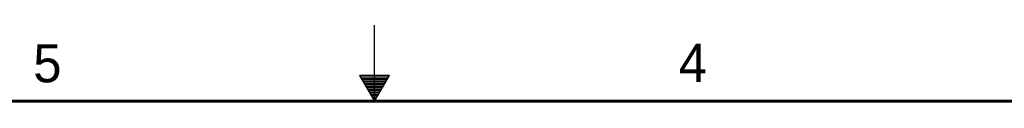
# Model space of a CAD drawing. Header units: inches. Extents: x 0 to 34, y 0 to 22.
# Tile 47 of 67: x 14.7 to 21.1, y 21.5 to 22. Entities that reach past the tile are written whole.
import ezdxf

# ---------------------------------------------------------------- set-up
doc = ezdxf.new("R2010")
doc.units = ezdxf.units.IN
doc.header["$LTSCALE"] = 1.87
doc.header["$MEASUREMENT"] = 0
doc.layers.get('0').update_dxf_attribs({"linetype": 'CONTINUOUS'})
doc.styles.add('TEXTSTYLE_2', font='txt')

msp = doc.modelspace()

# ---------------------------------------------------------------- linework, layer by layer
at = {"color": 2, "linetype": 'CONTINUOUS'}
for p, q in [((17, 21.5), (17, 22)), ((16.902, 21.6697), (17, 21.5)), ((17.098, 21.6697), (16.902, 21.6697)), ((17, 21.5), (17.098, 21.6697)), ((16.9076, 21.66), (17.0924, 21.66)), ((16.9134, 21.65), (17.0866, 21.65)), ((16.9192, 21.64), (17.0808, 21.64)), ((16.925, 21.63), (17.0751, 21.63)), ((16.9307, 21.62), (17.0693, 21.62)), ((16.9365, 21.61), (17.0635, 21.61)), ((16.9423, 21.6), (17.0578, 21.6)), ((16.9481, 21.59), (17.052, 21.59)), ((16.9538, 21.58), (17.0462, 21.58)), ((16.9596, 21.57), (17.0404, 21.57)), ((16.9654, 21.56), (17.0347, 21.56)), ((16.9712, 21.55), (17.0289, 21.55)), ((16.9769, 21.54), (17.0231, 21.54)), ((16.9827, 21.53), (17.0173, 21.53)), ((16.9885, 21.52), (17.0116, 21.52)), ((16.9942, 21.51), (17.0058, 21.51))]:
    msp.add_line(p, q, dxfattribs=at)
at = {"color": 7, "linetype": 'CONTINUOUS', "const_width": 0.02}
msp.add_lwpolyline([(33.5, 21.5), (0.5, 21.5)], dxfattribs=at)

# ---------------------------------------------------------------- texts
at = {"color": 2, "linetype": 'CONTINUOUS', "char_height": 0.25, "width": 0.25, "attachment_point": 1, "line_spacing_factor": 0.9, "style": 'TEXTSTYLE_2'}
for s, insert in [('5', (14.7577, 21.8747)), ('4', (18.9977, 21.8777))]:
    msp.add_mtext(s, dxfattribs=dict(at, insert=insert))

doc.saveas('drawing.dxf')
